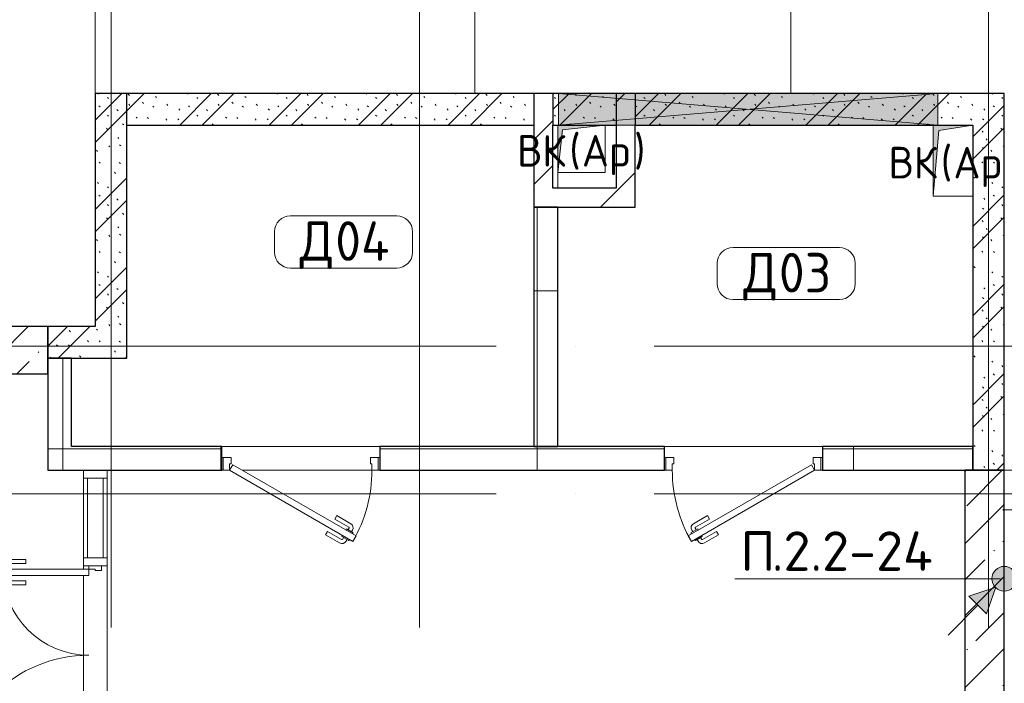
# Model space of a CAD drawing. Header units: millimetres. Extents: x -30540 to 175469, y -11730 to 122288.
# Tile 76 of 119: x 88727 to 94955, y 34517 to 38717. Entities that reach past the tile are written whole.
import ezdxf

# ---------------------------------------------------------------- set-up
doc = ezdxf.new("R2010")
doc.units = ezdxf.units.MM
doc.linetypes.add('ADSK_Линия сетки', pattern=[5000, 4000, -500, 0, -500])
for name, color, linetype, lineweight in [('A-____-NOTE-TEXT', 7, 'Continuous', 18), ('A-AREA-____-IDEN', 7, 'Continuous', 9), ('A-DETL-____-THIN', 7, 'Continuous', 9), ('A-DOOR-____-MCUT', 7, 'Continuous', 9), ('A-DOOR-____-OTLN', 7, 'Continuous', 18), ('A-DOOR-FRAM-MCUT', 7, 'Continuous', 9), ('A-DOOR-OPNG-OTLN', 7, 'Continuous', 18), ('A-FLOR-____-OTLN', 7, 'Continuous', 18), ('A-GLAZ-____-MCUT', 7, 'Continuous', 9), ('A-GLAZ-____-OTLN', 7, 'Continuous', 18), ('A-GLAZ-CURT-MCUT', 7, 'Continuous', 9), ('A-GLAZ-CURT-OTLN', 7, 'Continuous', 18), ('A-GLAZ-CWMG-MCUT', 7, 'Continuous', 9), ('A-GLAZ-CWMG-OTLN', 7, 'Continuous', 18), ('A-WALL-____-MCUT', 7, 'Continuous', 40), ('A-WALL-____-PATT', 7, 'Continuous', 40), ('G-____-____-TEXT', 7, 'Continuous', 9), ('I-WALL-____-MCUT', 7, 'Continuous', 40), ('M-EQPM-____-OTLN', 7, 'Continuous', 18), ('S-COLS-____-MCUT', 7, 'Continuous', 40), ('S-COLS-____-OTLN', 7, 'Continuous', 18), ('S-GRID-____-OTLN', 7, 'Continuous', 9)]:
    doc.layers.add(name, color=color, linetype=linetype, lineweight=lineweight)
doc.styles.add('GOST Common', font='GOST_Common.ttf', dxfattribs={"height": 200})
doc.styles.add('GOST Common_3', font='GOST_Common.ttf', dxfattribs={"height": 250})
doc.styles.add('ISOCPEUR', font='isocpeur.ttf', dxfattribs={"height": 250})
pattern_1 = [(45, (0, 0), (-228.0985, 228.0985), []), (45, (228.1, 0), (-228.0985, 228.0985), [403.225, -80.645, 6.706, -73.939])]
pattern_2 = [(135, (300.56, 377.28), (-565.6854, 6e-14), [10, -790]), (135, (349.8, 474.73), (-565.6854, 6e-14), [10, -790]), (135, (423.93, 473.06), (-565.6854, 6e-14), [10, -790]), (135, (229.92, 447.9), (-565.6854, 6e-14), [10, -790]), (135, (155.08, 447.9), (-565.6854, 6e-14), [10, -790]), (135, (114.9, 369.03), (-565.6854, 6e-14), [10, -790]), (135, (132.43, 285.8), (-565.6854, 6e-14), [10, -790]), (135, (214.66, 322), (-565.6854, 6e-14), [10, -790]), (135, (198.16, 261.88), (-565.6854, 6e-14), [10, -790]), (135, (45.2, 272.9), (-565.6854, 6e-14), [10, -790]), (135, (42.32, 336.16), (-565.6854, 6e-14), [10, -790]), (135, (92.26, 192.24), (-565.6854, 6e-14), [10, -790]), (135, (7.07, 149.2), (-565.6854, 6e-14), [10, -790]), (135, (80.6, 95.1), (-565.6854, 6e-14), [10, -790]), (135, (79.53, 36.94), (-565.6854, 6e-14), [10, -790]), (135, (153.87, 74.56), (-565.6854, 6e-14), [10, -790]), (135, (228.35, 124.8), (-565.6854, 6e-14), [10, -790]), (135, (279.75, 180.4), (-565.6854, 6e-14), [10, -790]), (135, (282.9, 31.63), (-565.6854, 6e-14), [10, -790]), (135, (377.38, 53.45), (-565.6854, 6e-14), [10, -790]), (135, (352.28, 102.7), (-565.6854, 6e-14), [10, -790]), (135, (354.05, 0), (-565.6854, 6e-14), [10, -790]), (135, (553.23, 16.45), (-565.6854, 6e-14), [10, -790]), (135, (542.38, 63.45), (-565.6854, 6e-14), [10, -790]), (135, (536.58, 239.3), (-565.6854, 6e-14), [10, -790]), (135, (475.85, 203.9), (-565.6854, 6e-14), [10, -790]), (135, (475.85, 316.54), (-565.6854, 6e-14), [10, -790]), (135, (520.8, 408.7), (-565.6854, 6e-14), [10, -790]), (135, (551.1, 470.8), (-565.6854, 6e-14), [10, -790]), (135, (235.25, 537.93), (-565.6854, 6e-14), [10, -790]), (135, (407.25, 547.65), (-565.6854, 6e-14), [10, -790]), (135, (94.5, 558.6), (-565.6854, 6e-14), [10, -790]), (135, (46.4, 532.3), (-565.6854, 6e-14), [10, -790]), (135, (85.56, 465.04), (-565.6854, 6e-14), [10, -790]), (135, (355.53, 181.14), (-565.6854, 6e-14), [10, -790]), (135, (362.23, 243.6), (-565.6854, 6e-14), [10, -790]), (135, (413.45, 344.1), (-565.6854, 6e-14), [10, -790]), (135, (286.3, 273.25), (-565.6854, 6e-14), [10, -790]), (135, (423.02, 263.72), (-565.6854, 6e-14), [10, -790]), (135, (162.94, 190.2), (-565.6854, 6e-14), [10, -790]), (135, (470.25, 120.93), (-565.6854, 6e-14), [10, -790]), (135, (484.48, 9.78), (-565.6854, 6e-14), [10, -790]), (45, (0, 212.13), (-565.6854, 0), []), (45, (212.13, 0), (-565.6854, 0), []), (45, (353.55, 0), (-565.6854, 0), []), (45, (0, 353.55), (-565.6854, 0), [])]
pattern_3 = [(0, (0, 0), (0, 1000), []), (90, (0, 0), (-1000, 6e-14), [])]
pattern_4 = [(45, (0, 0), (-424.264, 424.264), []), (45, (0, 282.8), (-424.264, 424.264), [])]

# ---------------------------------------------------------------- blocks, each defined once
blk = doc.blocks.new('КР-Проем - Настраиваемый-2466849-01 ЭО')
at = {"layer": 'A-DOOR-OPNG-OTLN', "color": 254, "lineweight": 13, "true_color": 0xcccccc}
for p, q in [((-670, 125), (670, 125)), ((-670, -125), (670, -125))]:
    blk.add_line(p, q, dxfattribs=at)
blk = doc.blocks.new('АР_Дверь однопольная - 1000х2100h_900__Глухая_1 эт_аренда-4108954-01 ЭО')
at = {"layer": 'A-DOOR-____-MCUT', "color": 254, "lineweight": 15, "true_color": 0xcccccc}
for p, q in [((329.4, 525), (-450, 75)), ((349.4, 490.4), (329.4, 525)), ((-430, 40.4), (349.4, 490.4)), ((-450, 75), (-430, 40.4))]:
    blk.add_line(p, q, dxfattribs=at)
at = {"layer": 'A-DOOR-____-OTLN', "color": 254, "lineweight": 5, "true_color": 0xcccccc}
for p, q in [((157.2, 483.3), (246, 534.6)), ((169.7, 461.7), (258.5, 512.9)), ((303.8, 519.4), (260.5, 494.4)), ((271.3, 500.7), (265.3, 511.1)), ((292.9, 513.2), (286.9, 523.6)), ((307.8, 512.5), (303.8, 519.4)), ((169.7, 461.7), (157.2, 483.3)), ((260.5, 494.4), (264.5, 487.5)), ((288.5, 445.9), (284.5, 452.9)), ((331.8, 470.9), (288.5, 445.9)), ((299.3, 452.2), (305.3, 441.8)), ((320.9, 464.7), (327, 454.3)), ((327.8, 477.9), (331.8, 470.9)), ((214.7, 383.7), (303.5, 435)), ((214.7, 383.7), (227.2, 362.1)), ((227.2, 362.1), (316, 413.3))]:
    blk.add_line(p, q, dxfattribs=at)
for centre, radius, start, end in [((261, 508.6), 30, 30, 120), ((261, 508.6), 4.99, 30, 120), ((301, 439.3), 4.99, 300, 30), ((301, 439.3), 30, 300, 30)]:
    blk.add_arc(centre, radius, start, end, dxfattribs=at)
at = {"layer": 'A-DOOR-____-OTLN', "color": 254, "lineweight": 13, "true_color": 0xcccccc}
blk.add_arc((-450, 75), 900, 360, 30, dxfattribs=at)
at = {"layer": 'A-DOOR-FRAM-MCUT', "color": 254, "lineweight": 15, "true_color": 0xcccccc}
for p, q in [((-490, 75), (-500, 75)), ((-450, 75), (-490, 75)), ((-490, 75), (-490, -5)), ((-450, 35), (-450, 75)), ((490, 75), (450, 75)), ((450, 75), (450, 35)), ((490, -5), (490, 75)), ((490, 75), (500, 75)), ((-440, 35), (-450, 35)), ((-440, -5), (-440, 35)), ((450, 35), (440, 35)), ((440, 35), (440, -5)), ((-490, -5), (-500, -5)), ((-490, -5), (-440, -5)), ((440, -5), (490, -5)), ((490, -5), (500, -5))]:
    blk.add_line(p, q, dxfattribs=at)
blk = doc.blocks.new('АР_Дверь однопольная - 1000х2100h_900__Глухая_1 эт_аренда-4108893-01 ЭО')
at = {"layer": 'A-DOOR-____-MCUT', "color": 254, "lineweight": 15, "true_color": 0xcccccc}
for p, q in [((-329.4, 525), (-349.4, 490.4)), ((450, 75), (-329.4, 525)), ((-349.4, 490.4), (430, 40.4)), ((430, 40.4), (450, 75))]:
    blk.add_line(p, q, dxfattribs=at)
at = {"layer": 'A-DOOR-____-OTLN', "color": 254, "lineweight": 5, "true_color": 0xcccccc}
for p, q in [((-307.8, 512.5), (-303.8, 519.4)), ((-303.8, 519.4), (-260.5, 494.4)), ((-292.9, 513.2), (-286.9, 523.6)), ((-271.3, 500.7), (-265.3, 511.1)), ((-169.7, 461.7), (-258.5, 512.9)), ((-157.2, 483.3), (-246, 534.6)), ((-327.8, 477.9), (-331.8, 470.9)), ((-331.8, 470.9), (-288.5, 445.9)), ((-320.9, 464.7), (-327, 454.3)), ((-299.3, 452.2), (-305.3, 441.8)), ((-288.5, 445.9), (-284.5, 452.9)), ((-260.5, 494.4), (-264.5, 487.5)), ((-169.7, 461.7), (-157.2, 483.3)), ((-227.2, 362.1), (-316, 413.3)), ((-214.7, 383.7), (-303.5, 435)), ((-214.7, 383.7), (-227.2, 362.1))]:
    blk.add_line(p, q, dxfattribs=at)
at = {"layer": 'A-DOOR-____-OTLN', "color": 254, "lineweight": 13, "true_color": 0xcccccc}
blk.add_arc((450, 75), 900, 150, 180, dxfattribs=at)
at = {"layer": 'A-DOOR-____-OTLN', "color": 254, "lineweight": 5, "true_color": 0xcccccc}
for centre, radius, start, end in [((-261, 508.6), 30, 60, 150), ((-261, 508.6), 4.99, 60, 150), ((-301, 439.3), 30, 150, 240), ((-301, 439.3), 4.99, 150, 240)]:
    blk.add_arc(centre, radius, start, end, dxfattribs=at)
at = {"layer": 'A-DOOR-FRAM-MCUT', "color": 254, "lineweight": 15, "true_color": 0xcccccc}
for p, q in [((-490, 75), (-500, 75)), ((-450, 75), (-490, 75)), ((-490, 75), (-490, -5)), ((-450, 35), (-450, 75)), ((490, 75), (450, 75)), ((450, 75), (450, 35)), ((490, -5), (490, 75)), ((490, 75), (500, 75)), ((-440, 35), (-450, 35)), ((-440, -5), (-440, 35)), ((450, 35), (440, 35)), ((440, 35), (440, -5)), ((-490, -5), (-500, -5)), ((-490, -5), (-440, -5)), ((440, -5), (490, -5)), ((490, -5), (500, -5))]:
    blk.add_line(p, q, dxfattribs=at)
blk = doc.blocks.new('Системная панель - С остеклением-1180640-01 ЭО')
at = {"layer": 'A-GLAZ-CURT-MCUT', "color": 254, "lineweight": 15, "true_color": 0xcccccc}
for p, q in [((252.5, 50), (-252.5, 50)), ((-252.5, 50), (-252.5, -50)), ((252.5, -50), (252.5, 50)), ((-252.5, -50), (252.5, -50))]:
    blk.add_line(p, q, dxfattribs=at)
blk = doc.blocks.new('АР_Дверь_Панель двупольная - АР_Дверь_Панель двупольная-1180669-01 ЭО')
at = {"layer": 'A-DOOR-____-MCUT', "color": 254, "lineweight": 15, "true_color": 0xcccccc}
for p, q in [((-697.5, 40), (-697.5, 890)), ((-697.5, 890), (-657.5, 890)), ((-657.5, 890), (-657.5, 40)), ((697.5, 585), (657.5, 585)), ((657.5, 585), (657.5, 40)), ((697.5, 40), (697.5, 585)), ((-657.5, 40), (-697.5, 40)), ((657.5, 40), (697.5, 40))]:
    blk.add_line(p, q, dxfattribs=at)
at = {"layer": 'A-DOOR-____-OTLN', "color": 254, "lineweight": 5, "true_color": 0xcccccc}
for p, q in [((-705.5, 877.5), (-727.5, 877.5)), ((-705.5, 890), (-705.5, 840)), ((-697.5, 890), (-705.5, 890)), ((-657.5, 890), (-649.5, 890)), ((-649.5, 890), (-649.5, 840)), ((-649.5, 877.5), (-627.5, 877.5)), ((-757.5, 745), (-757.5, 847.5)), ((-732.5, 745), (-732.5, 847.5)), ((-705.5, 852.5), (-727.5, 852.5)), ((-705.5, 840), (-697.5, 840)), ((-649.5, 840), (-657.5, 840)), ((-649.5, 852.5), (-627.5, 852.5)), ((-622.5, 745), (-622.5, 847.5)), ((-597.5, 745), (-597.5, 847.5)), ((-732.5, 745), (-757.5, 745)), ((-622.5, 745), (-597.5, 745)), ((649.5, 572.5), (627.5, 572.5)), ((649.5, 585), (649.5, 535)), ((657.5, 585), (649.5, 585)), ((697.5, 585), (705.5, 585)), ((705.5, 585), (705.5, 535)), ((705.5, 572.5), (727.5, 572.5)), ((597.5, 440), (597.5, 542.5)), ((622.5, 440), (622.5, 542.5)), ((649.5, 547.5), (627.5, 547.5)), ((649.5, 535), (657.5, 535)), ((705.5, 535), (697.5, 535)), ((705.5, 547.5), (727.5, 547.5)), ((732.5, 440), (732.5, 542.5)), ((757.5, 440), (757.5, 542.5)), ((622.5, 440), (597.5, 440)), ((732.5, 440), (757.5, 440))]:
    blk.add_line(p, q, dxfattribs=at)
for centre, radius, start, end in [((-727.5, 847.5), 30, 90, 180), ((-627.5, 847.5), 30, 360, 90), ((-727.5, 847.5), 4.99, 90, 180), ((-627.5, 847.5), 4.99, 0, 90), ((627.5, 542.5), 30, 90, 180), ((727.5, 542.5), 30, 0, 90), ((627.5, 542.5), 4.99, 90, 180), ((727.5, 542.5), 4.99, 0, 90)]:
    blk.add_arc(centre, radius, start, end, dxfattribs=at)
at = {"layer": 'A-DOOR-____-OTLN', "color": 254, "lineweight": 13, "true_color": 0xcccccc}
for centre, radius, start, end in [((-697.5, 40), 850, 0, 90), ((697.5, 40), 545, 90, 180)]:
    blk.add_arc(centre, radius, start, end, dxfattribs=at)
at = {"layer": 'A-DOOR-FRAM-MCUT', "color": 254, "lineweight": 15, "true_color": 0xcccccc}
for p, q in [((-717.5, 40), (-697.5, 40)), ((-717.5, -40), (-717.5, 40)), ((-697.5, 40), (-697.5, 0)), ((697.5, 0), (687.5, 0)), ((687.5, 0), (687.5, -40)), ((717.5, 40), (697.5, 40)), ((697.5, 40), (697.5, 0)), ((717.5, -40), (717.5, 40)), ((-687.5, -40), (-717.5, -40)), ((-697.5, 0), (-687.5, 0)), ((-687.5, 0), (-687.5, -40)), ((687.5, -40), (717.5, -40))]:
    blk.add_line(p, q, dxfattribs=at)
blk = doc.blocks.new('Прямоугольный импост - 150х50-1180332-01 ЭО')
at = {"layer": 'A-GLAZ-CWMG-MCUT', "color": 254, "lineweight": 15, "true_color": 0xcccccc}
for p, q in [((-50, 75), (0, 75)), ((-50, -75), (-50, 75)), ((0, 75), (0, -75)), ((0, -75), (-50, -75))]:
    blk.add_line(p, q, dxfattribs=at)
blk = doc.blocks.new('Прямоугольный импост - 150х50-1180301-01 ЭО')
at = {"layer": 'A-GLAZ-CWMG-MCUT', "color": 254, "lineweight": 15, "true_color": 0xcccccc}
for p, q in [((-25, 75), (25, 75)), ((-25, 40), (-25, 75)), ((25, 75), (25, -75)), ((-25, -75), (-25, -40)), ((25, -75), (-25, -75))]:
    blk.add_line(p, q, dxfattribs=at)
blk = doc.blocks.new('АР_Отверстие прямоугольное - ОВВ-4132993-01 ЭО')
at = {"layer": 'A-GLAZ-____-OTLN', "lineweight": 13, "true_color": 0xf9f9f9}
blk.add_hatch(color=7, dxfattribs=at).paths.add_polyline_path([(-1045, 100), (-1075, 100), (-1075, -100), (1325, -100), (1325, 100), (-484.8, 100)])
at = {"layer": 'A-GLAZ-____-MCUT', "color": 254, "lineweight": 15, "true_color": 0xcccccc}
for p, q in [((-1075, 100), (-1075, -100)), ((1325, 100), (1325, -100))]:
    blk.add_line(p, q, dxfattribs=at)
at = {"layer": 'A-GLAZ-____-OTLN', "color": 254, "lineweight": 5, "true_color": 0xcccccc}
for p, q in [((1325, 100), (-1075, -100)), ((-1075, 100), (1325, -100))]:
    blk.add_line(p, q, dxfattribs=at)
at = {"layer": 'A-GLAZ-____-OTLN', "color": 254, "lineweight": 13, "true_color": 0xcccccc}
for p, q in [((1325, 100), (-1075, 100)), ((-1075, 100), (-1075, -100)), ((1325, -100), (1325, 100)), ((-1075, -100), (1325, -100))]:
    blk.add_line(p, q, dxfattribs=at)
blk = doc.blocks.new('АР_Канал вертикальный прямоугольный - ВК_Ар_-2774950-01 ЭО')
at = {"layer": 'M-EQPM-____-OTLN', "lineweight": 13, "true_color": 0xe2e2e2}
blk.add_hatch(color=254, dxfattribs=at).paths.add_polyline_path([(-150, -150), (-120, 120), (150, 150), (-150, 150)])
at = {"layer": 'M-EQPM-____-OTLN', "color": 253, "lineweight": 13, "true_color": 0xaaaaaa}
for p, q in [((150, 150), (-150, 150)), ((-150, 150), (-150, -150)), ((150, 150), (-150, 150)), ((-150, 150), (-150, -150)), ((-150, -150), (-150, 150)), ((-150, 150), (150, 150)), ((-120, 120), (150, 150)), ((-120, 120), (150, 150)), ((150, -150), (150, 150)), ((150, 150), (150, -150)), ((-150, -150), (-120, 120)), ((-150, -150), (-120, 120)), ((-150, -150), (150, -150)), ((150, -150), (-150, -150))]:
    blk.add_line(p, q, dxfattribs=at)
blk = doc.blocks.new('АР_Канал вертикальный прямоугольный - ВК_Ар_-2076494-01 ЭО')
at = {"layer": 'M-EQPM-____-OTLN', "lineweight": 13, "true_color": 0xe2e2e2}
blk.add_hatch(color=254, dxfattribs=at).paths.add_polyline_path([(-125, -225), (-90, 190), (125, 225), (-125, 225)])
at = {"layer": 'M-EQPM-____-OTLN', "color": 253, "lineweight": 13, "true_color": 0xaaaaaa}
for p, q in [((125, 225), (-125, 225)), ((-125, 225), (-125, -225)), ((125, 225), (-125, 225)), ((-125, 225), (-125, -225)), ((-125, -225), (-125, 225)), ((-125, 225), (125, 225)), ((-125, -225), (-90, 190)), ((-125, -225), (-90, 190)), ((-90, 190), (125, 225)), ((-90, 190), (125, 225)), ((125, -225), (125, 225)), ((125, 225), (125, -225)), ((-125, -225), (125, -225)), ((125, -225), (-125, -225))]:
    blk.add_line(p, q, dxfattribs=at)
blk = doc.blocks.new('Наметкина 10_РД_АР_К4_отсоединено_rvt-1-01 ЭО')
at = {"layer": 'A-WALL-____-PATT', "lineweight": 5, "true_color": 0xcccccc}
h = blk.add_hatch(dxfattribs=at)
h.set_pattern_fill('FP_105', color=254, style=0, pattern_type=2)
h.set_pattern_definition(pattern_2)
h.paths.add_polyline_path([(89405.3, 36575), (89405.3, 38250), (89205.3, 38250), (89205.3, 36575)])
h = blk.add_hatch(dxfattribs=at)
h.set_pattern_fill('FP_105', color=254, style=0, pattern_type=2)
h.set_pattern_definition(pattern_2)
h.paths.add_polyline_path([(94755.3, 38050), (94955.3, 38050), (94955.3, 38250), (92620.3, 38250), (92620.3, 38050), (94540.3, 38050)])
h.paths.add_polyline_path([(89405.3, 38050), (91980.3, 38050), (91980.3, 38250), (89405.3, 38250)])
h.paths.add_polyline_path([(92430.3, 38050), (92500.3, 38050), (92500.3, 38250), (92100.3, 38250), (92100.3, 38050), (92160.3, 38050)])
h = blk.add_hatch(dxfattribs=at)
h.set_pattern_fill('FP_104', color=254, style=0, pattern_type=2)
h.set_pattern_definition(pattern_4)
h.paths.add_polyline_path([(92100.3, 37650), (92100.3, 38250), (91980.3, 38250), (91980.3, 37650)])
h = blk.add_hatch(dxfattribs=at)
h.set_pattern_fill('FP_104', color=254, style=0, pattern_type=2)
h.set_pattern_definition(pattern_4)
h.paths.add_polyline_path([(92620.3, 37530), (92620.3, 38250), (92500.3, 38250), (92500.3, 37530)])
h = blk.add_hatch(dxfattribs=at)
h.set_pattern_fill('FP_105', color=254, style=0, pattern_type=2)
h.set_pattern_definition(pattern_2)
h.paths.add_polyline_path([(94955.3, 35865), (94955.3, 38050), (94755.3, 38050), (94755.3, 35865)])
h = blk.add_hatch(dxfattribs=at)
h.set_pattern_fill('FP_104', color=254, style=0, pattern_type=2)
h.set_pattern_definition(pattern_4)
h.paths.add_polyline_path([(92500.3, 37530), (92500.3, 37650), (91980.3, 37650), (91980.3, 37530)])
h = blk.add_hatch(dxfattribs=at)
h.set_pattern_fill('FP_106', color=254, style=0, pattern_type=2)
h.set_pattern_definition(pattern_3)
h.paths.add_polyline_path([(92130.3, 36015), (92130.3, 37530), (91980.3, 37530), (91980.3, 36015)])
h = blk.add_hatch(dxfattribs=at)
h.set_pattern_fill('FP_105', color=254, style=0, pattern_type=2)
h.set_pattern_definition(pattern_2)
h.paths.add_polyline_path([(88905.3, 36575), (89205.3, 36575), (89205.3, 36775), (88905.3, 36775)])
h = blk.add_hatch(dxfattribs=at)
h.set_pattern_fill('FP_106', color=254, style=0, pattern_type=2)
h.set_pattern_definition(pattern_3)
h.paths.add_polyline_path([(89055.3, 36015), (89055.3, 36575), (88905.3, 36575), (88905.3, 36015)])
h = blk.add_hatch(dxfattribs=at)
h.set_pattern_fill('FP_106', color=254, style=0, pattern_type=2)
h.set_pattern_definition(pattern_3)
h.paths.add_polyline_path([(93945.1, 35865), (94755.3, 35865), (94755.3, 36015), (93805.3, 36015), (93805.3, 35865)])
h.paths.add_polyline_path([(91005.3, 35865), (92805.3, 35865), (92805.3, 36015), (91005.3, 36015)])
h.paths.add_polyline_path([(89865.7, 35865), (90005.3, 35865), (90005.3, 36015), (88905.3, 36015), (88905.3, 35865)])
h = blk.add_hatch(dxfattribs=at)
h.set_pattern_fill('FP_88', color=254, style=0, pattern_type=2)
h.set_pattern_definition(pattern_1)
h.paths.add_polyline_path([(94945.3, 35615), (94945.3, 35865), (94705.3, 35865), (94705.3, 35615)])
h = blk.add_hatch(dxfattribs=at)
h.set_pattern_fill('FP_88', color=254, style=0, pattern_type=2)
h.set_pattern_definition(pattern_1)
h.paths.add_polyline_path([(94955.3, 35615), (94955.3, 35865), (94945.3, 35865), (94945.3, 35615)])
h = blk.add_hatch(dxfattribs=at)
h.set_pattern_fill('FP_88', color=254, style=0, pattern_type=2)
h.set_pattern_definition(pattern_1)
h.paths.add_polyline_path([(94955.3, 25105), (94955.3, 27590), (94705.3, 27590), (94705.3, 25105)])
h.paths.add_polyline_path([(94955.3, 29140), (94955.3, 35615), (94705.3, 35615), (94705.3, 29140)])
at = {"layer": 'S-COLS-____-OTLN', "lineweight": 5, "true_color": 0xcccccc}
h = blk.add_hatch(dxfattribs=at)
h.set_pattern_fill('FP_88', color=254, style=0, pattern_type=2)
h.set_pattern_definition(pattern_1)
h.paths.add_polyline_path([(88905.3, 36475), (88905.3, 36775), (86505.3, 36775), (86505.3, 36475)])
at = {"layer": 'A-FLOR-____-OTLN', "color": 254, "lineweight": 13, "true_color": 0xcccccc}
for p, q in [((91605.5, 38250), (91605.5, 39750)), ((93605.5, 39750), (93605.5, 38250)), ((93605.5, 39750), (93605.5, 38250)), ((89205.3, 39700), (89205.3, 38250)), ((91605.5, 38250), (91605.5, 39700)), ((92130.3, 38050), (92130.3, 37650)), ((90005.3, 36015), (91005.3, 36015)), ((93805.3, 36015), (92805.3, 36015)), ((89130.3, 35310), (89130.3, 35815)), ((89280.3, 35815), (89280.3, 35310)), ((90015.3, 35865), (90005.3, 35865)), ((90955.3, 35865), (90135.3, 35865)), ((91005.3, 35865), (90995.3, 35865)), ((94955.3, 35615), (96295.3, 35615)), ((89130.3, 35240), (89130.3, 35260)), ((89280.3, 35260), (89280.3, 33825)), ((89130.3, 33885), (89130.3, 35200))]:
    blk.add_line(p, q, dxfattribs=at)
at = {"layer": 'A-WALL-____-MCUT', "color": 254, "lineweight": 30, "true_color": 0xcccccc}
for p, q in [((89405.3, 38050), (89405.3, 38250)), ((91980.3, 38250), (91980.3, 38050)), ((92100.3, 38250), (92100.3, 38050)), ((92500.3, 38250), (92500.3, 38050)), ((92620.3, 38250), (92620.3, 38050)), ((89205.3, 38050), (89205.3, 36775)), ((89405.3, 36575), (89405.3, 38050)), ((91980.3, 37530), (91980.3, 36015)), ((92130.3, 37530), (91980.3, 37530)), ((92130.3, 36015), (92130.3, 37530)), ((89205.3, 36775), (88905.3, 36775)), ((88905.3, 36775), (88905.3, 36575)), ((88905.3, 36575), (88905.3, 36015)), ((89055.3, 36575), (88905.3, 36575)), ((88905.3, 36575), (89205.3, 36575)), ((89055.3, 36015), (89055.3, 36575)), ((89205.3, 36575), (89405.3, 36575)), ((88905.3, 36015), (88905.3, 35865)), ((90005.3, 36015), (89055.3, 36015)), ((90005.3, 35865), (90005.3, 36015)), ((92805.3, 36015), (91005.3, 36015)), ((91005.3, 36015), (91005.3, 35865)), ((91980.3, 36015), (92130.3, 36015)), ((92805.3, 35865), (92805.3, 36015)), ((94755.3, 36015), (93805.3, 36015)), ((93805.3, 36015), (93805.3, 35865)), ((94755.3, 35865), (94755.3, 36015)), ((88905.3, 35865), (90005.3, 35865)), ((91005.3, 35865), (92805.3, 35865)), ((93805.3, 35865), (94755.3, 35865)), ((94945.3, 35865), (94705.3, 35865)), ((94705.3, 35865), (94705.3, 35615)), ((94955.3, 35865), (94945.3, 35865)), ((94955.3, 35615), (94955.3, 35865)), ((94705.3, 35615), (94705.3, 29140)), ((94955.3, 35615), (94945.3, 35615)), ((94945.3, 35615), (94955.3, 35615)), ((94955.3, 29515), (94955.3, 35615))]:
    blk.add_line(p, q, dxfattribs=at)
at = {"layer": 'I-WALL-____-MCUT', "color": 254, "lineweight": 30, "true_color": 0xcccccc}
for p, q in [((89405.3, 38250), (89205.3, 38250)), ((89205.3, 38250), (89205.3, 38050)), ((91980.3, 38250), (89405.3, 38250)), ((92100.3, 38250), (91980.3, 38250)), ((92135.3, 38250), (92100.3, 38250)), ((92500.3, 38250), (92135.3, 38250)), ((92620.3, 38250), (92500.3, 38250)), ((94535.3, 38250), (92620.3, 38250)), ((94955.3, 38250), (94535.3, 38250)), ((94955.3, 38050), (94955.3, 38250)), ((89405.3, 38050), (91980.3, 38050)), ((91980.3, 38050), (91980.3, 37650)), ((92100.3, 38050), (92135.3, 38050)), ((92100.3, 37650), (92100.3, 38050)), ((92135.3, 38050), (92500.3, 38050)), ((92500.3, 38050), (92500.3, 37650)), ((92620.3, 38050), (94535.3, 38050)), ((92620.3, 37530), (92620.3, 38050)), ((94535.3, 38050), (94755.3, 38050)), ((94755.3, 38050), (94755.3, 35865)), ((94955.3, 35865), (94955.3, 38050)), ((91980.3, 37650), (91980.3, 37530)), ((92500.3, 37650), (92100.3, 37650)), ((91980.3, 37530), (92500.3, 37530)), ((92500.3, 37530), (92620.3, 37530)), ((94755.3, 35865), (94955.3, 35865))]:
    blk.add_line(p, q, dxfattribs=at)
at = {"layer": 'S-COLS-____-MCUT', "color": 254, "lineweight": 30, "true_color": 0xcccccc}
for p, q in [((88905.3, 36775), (86505.3, 36775)), ((88905.3, 36475), (88905.3, 36775)), ((86505.3, 36475), (88905.3, 36475))]:
    blk.add_line(p, q, dxfattribs=at)
at = {"layer": 'A-DOOR-____-OTLN', "color": 254, "lineweight": 13, "true_color": 0xcccccc}
for name, p, rotation in [('АР_Дверь однопольная - 1000х2100h_900__Глухая_1 эт_аренда-4108893-01 ЭО', (90505.3, 35940), 180), ('АР_Дверь однопольная - 1000х2100h_900__Глухая_1 эт_аренда-4108954-01 ЭО', (93305.3, 35940), 180), ('КР-Проем - Настраиваемый-2466849-01 ЭО', (95625.3, 35740), 180), ('АР_Дверь_Панель двупольная - АР_Дверь_Панель двупольная-1180669-01 ЭО', (89205.3, 34542.5), 89.99999999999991)]:
    blk.add_blockref(name, p, dxfattribs=dict(at, rotation=rotation))
at = {"layer": 'A-GLAZ-____-OTLN', "color": 254, "lineweight": 13, "true_color": 0xcccccc, "rotation": 180}
blk.add_blockref('АР_Отверстие прямоугольное - ОВВ-4132993-01 ЭО', (93460.3, 38150), dxfattribs=at)
at = {"layer": 'A-GLAZ-CURT-OTLN', "color": 254, "lineweight": 13, "true_color": 0xcccccc, "rotation": 89.99999999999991}
blk.add_blockref('Системная панель - С остеклением-1180640-01 ЭО', (89205.3, 35562.5), dxfattribs=at)
at = {"layer": 'A-GLAZ-CWMG-OTLN', "color": 254, "lineweight": 13, "true_color": 0xcccccc, "extrusion": (0, 0, -1), "rotation": 90.0000000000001}
for name, p in [('Прямоугольный импост - 150х50-1180332-01 ЭО', (-89205.3, 35865)), ('Прямоугольный импост - 150х50-1180301-01 ЭО', (-89205.3, 35285))]:
    blk.add_blockref(name, p, dxfattribs=at)
at = {"layer": 'M-EQPM-____-OTLN', "color": 253, "lineweight": 5, "true_color": 0xaaaaaa}
for name, p in [('АР_Канал вертикальный прямоугольный - ВК_Ар_-2774950-01 ЭО', (92280.3, 37900)), ('АР_Канал вертикальный прямоугольный - ВК_Ар_-2076494-01 ЭО', (94630.3, 37825))]:
    blk.add_blockref(name, p, dxfattribs=at)
at = {"layer": 'A-____-NOTE-TEXT', "color": 253, "lineweight": 5, "true_color": 0xaaaaaa, "char_height": 200, "attachment_point": 1, "style": 'GOST Common'}
for s, insert, width in [('ВК', (91873.1, 37987.2), 400.844), ('\\fGOST Common|b0|i0|c204|p34|;(', (92203.8, 37987.2), 96.203), ('\\fGOST Common|b0|i0|c204|p34|;)', (92613.9, 37987.2), 96.203), ('Ар', (92283.2, 37987.2), 400.844), ('\\fGOST Common|b0|i0|c204|p34|;(', (94553.8, 37912.2), 96.203), ('ВК', (94223.1, 37912.2), 400.844), ('Ар', (94633.2, 37912.2), 400.844)]:
    blk.add_mtext(s, dxfattribs=dict(at, insert=insert, width=width))
blk = doc.blocks.new('Марка помещения 2 - Марка помещения 2-1605974-01 ЭО')
at = {"layer": 'A-AREA-____-IDEN', "color": 253, "true_color": 0xaaaaaa}
for p, q in [((-1.797, 0.841), (1.569, 0.841)), ((-2.297, -0.309), (-2.297, 0.341)), ((2.069, 0.341), (2.069, -0.309)), ((1.569, -0.809), (-1.797, -0.809))]:
    blk.add_line(p, q, dxfattribs=at)
for centre, start, end in [((-1.797, 0.341), 90, 180), ((1.569, 0.341), 0, 90), ((-1.797, -0.309), 180, 270), ((1.569, -0.309), 270, 360)]:
    blk.add_arc(centre, 0.5, start, end, dxfattribs=at)
blk = doc.blocks.new('УГО Выше ниже синее _ 2020 - УГО Выше ниже синее _ 2020-V129-01 ЭО')
at = {"layer": 'A-____-NOTE-TEXT', "lineweight": 9, "true_color": 0x0000ff}
h = blk.add_hatch(color=5, dxfattribs=at)
edge = h.paths.add_edge_path()
edge.add_arc((0, 0), 0.392, 0, 180)
edge.add_arc((0, 0), 0.392, 180, 360)
blk.add_hatch(color=5, dxfattribs=at).paths.add_polyline_path([(-0.565, -1.112), (-1.122, -0.555), (-0.272, -0.263)])
at = {"layer": 'A-____-NOTE-TEXT', "lineweight": 9}
for p, q in [((-0.272, -0.263), (-1.122, -0.555)), ((-0.565, -1.112), (-0.272, -0.263)), ((-1.122, -0.555), (-0.565, -1.112)), ((-1.78, -1.78), (-0.838, -0.838))]:
    blk.add_line(p, q, dxfattribs=at)
blk.add_circle((0, 0), 0.392, dxfattribs=at)
for start, end in [(360, 180), (180, 360)]:
    blk.add_arc((0, 0), 0.392, start, end, dxfattribs=at)

msp = doc.modelspace()

# ---------------------------------------------------------------- linework, layer by layer
at = {"layer": 'A-DETL-____-THIN'}
msp.add_line((94930.6, 35177.7), (93250.6, 35177.7), dxfattribs=at)
at = {"layer": 'S-GRID-____-OTLN', "color": 253, "linetype": 'ADSK_Линия сетки', "true_color": 0xaaaaaa}
for p, q in [((89305.3, -10130.4), (89305.3, 56550)), ((91255.3, -10130.4), (91255.3, 56550)), ((94855.3, -10130.4), (94855.3, 56550)), ((111741.6, 36650), (81129.2, 36650)), ((111741.6, 35715), (78589.2, 35715))]:
    msp.add_line(p, q, dxfattribs=at)

# ---------------------------------------------------------------- block references
at = {"lineweight": 5}
msp.add_blockref('Наметкина 10_РД_АР_К4_отсоединено_rvt-1-01 ЭО', (0, 0), dxfattribs=at)
at = {"layer": 'A-____-NOTE-TEXT', "lineweight": 9, "xscale": 200, "yscale": 200, "zscale": 200}
msp.add_blockref('УГО Выше ниже синее _ 2020 - УГО Выше ниже синее _ 2020-V129-01 ЭО', (94955.3, 35178.4), dxfattribs=at)
at = {"layer": 'A-AREA-____-IDEN', "color": 253, "true_color": 0xaaaaaa, "xscale": 199.9999999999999, "yscale": 199.9999999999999, "zscale": 199.9999999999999}
for p in [(90798.8, 37307), (93598.8, 37107)]:
    msp.add_blockref('Марка помещения 2 - Марка помещения 2-1605974-01 ЭО', p, dxfattribs=at)

# ---------------------------------------------------------------- texts
at = {"layer": 'A-AREA-____-IDEN', "color": 253, "true_color": 0xaaaaaa, "char_height": 250, "attachment_point": 1, "style": 'GOST Common_3'}
for s, insert, width in [('\\fGOST Common|b0|i0|c204|p34|;Д', (90498.3, 37440.7), 272.574), ('04', (90723.2, 37440.7), 464.979), ('03', (93529.2, 37240.7), 448.945), ('\\fGOST Common|b0|i0|c204|p34|;Д', (93304.3, 37240.7), 272.574)]:
    msp.add_mtext(s, dxfattribs=dict(at, insert=insert, width=width))
at = {"layer": 'G-____-____-TEXT', "char_height": 250, "attachment_point": 1, "style": 'ISOCPEUR'}
for s, insert, width in [('\\fISOCPEUR|b0|i0|c204|p34|;П', (93286, 35478.6), 240.506), ('.2.2-24', (93484.5, 35478.6), 1266.666)]:
    msp.add_mtext(s, dxfattribs=dict(at, insert=insert, width=width))

doc.saveas('drawing.dxf')
